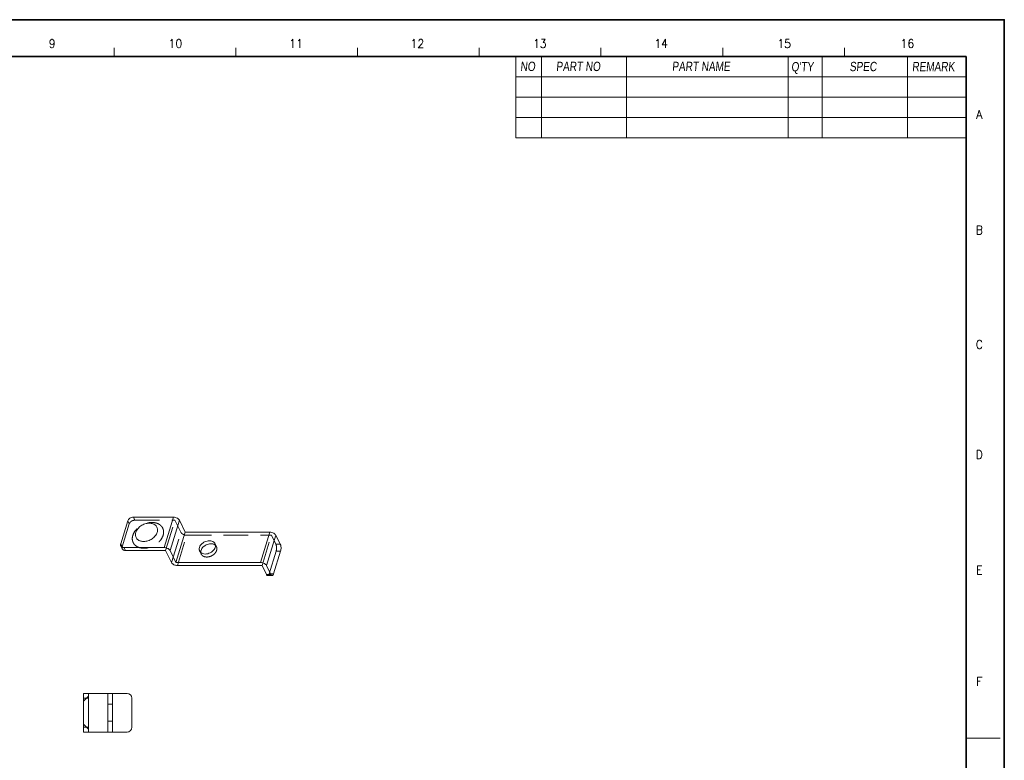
# Model space of a CAD drawing. Header units: millimetres. Extents: x 4497 to 11741, y 5958 to 12619.
# Tile 89 of 256: x 5919 to 6122, y 6602 to 6756. Entities that reach past the tile are written whole.
import ezdxf
from ezdxf.enums import TextEntityAlignment as Align

# ---------------------------------------------------------------- set-up
doc = ezdxf.new("R2010")
doc.units = ezdxf.units.MM
doc.header["$LTSCALE"] = 0.8
doc.linetypes.add('HIDDEN', pattern=[9.525, 6.35, -3.175])
doc.layers.get('0').update_dxf_attribs({"linetype": 'CONTINUOUS', "lineweight": 0})
doc.layers.add('3', color=5, linetype='HIDDEN', lineweight=0)
doc.styles.get("Standard").update_dxf_attribs({"font": 'romans.shx', "width": 0.8, "oblique": 5, "bigfont": 'whgtxt.shx'})

msp = doc.modelspace()

# ---------------------------------------------------------------- linework, layer by layer
at = {"color": 7, "linetype": 'Continuous', "lineweight": 35}
for p in [(5712.011, 6747.976), (6114.46, 6466.191)]:
    msp.add_line(p, (6114.46, 6747.976), dxfattribs=at)
at = {"color": 7, "linetype": 'Continuous'}
for p, q in [((5938.388, 6747.976), (5938.388, 6749.735)), ((5963.541, 6747.976), (5963.541, 6749.735)), ((5988.694, 6747.976), (5988.694, 6749.735)), ((6013.848, 6747.976), (6013.848, 6749.735)), ((6039.001, 6747.976), (6039.001, 6749.735)), ((6064.154, 6747.976), (6064.154, 6749.735)), ((6089.307, 6747.976), (6089.307, 6749.735)), ((6114.46, 6607.083), (6121.496, 6607.083))]:
    msp.add_line(p, q, dxfattribs=at)
for p, q in [((6021.411, 6747.976), (6021.411, 6731.164)), ((6026.688, 6747.976), (6026.688, 6731.164)), ((6021.411, 6731.164), (6114.46, 6731.164))]:
    msp.add_line(p, q)
at = {"color": 7}
for p, q in [((6044.277, 6747.976), (6044.277, 6731.164)), ((6077.698, 6747.976), (6077.698, 6731.164)), ((6084.733, 6747.976), (6084.733, 6731.164)), ((6102.323, 6747.976), (6102.323, 6731.164)), ((6021.411, 6743.754), (6114.46, 6743.754)), ((6021.411, 6739.533), (6114.46, 6739.533)), ((6021.411, 6735.385), (6114.46, 6735.385))]:
    msp.add_line(p, q, dxfattribs=at)
at = {"linetype": 'Continuous'}
for p, q in [((5950.641, 6652.739), (5942.351, 6652.739)), ((5948.704, 6646.472), (5950.641, 6652.739)), ((5939.736, 6647.255), (5941.188, 6651.955)), ((5949.93, 6645.85), (5951.867, 6652.117)), ((5953.087, 6649.631), (5951.867, 6652.117)), ((5951.15, 6643.364), (5953.087, 6649.631)), ((5970.587, 6649.631), (5953.087, 6649.631)), ((5968.651, 6643.364), (5970.587, 6649.631)), ((5969.877, 6642.742), (5971.813, 6649.009)), ((5972.728, 6647.144), (5971.813, 6649.009)), ((5939.759, 6646.815), (5940.064, 6646.193)), ((5940.415, 6646.472), (5940.72, 6645.85)), ((5948.704, 6646.472), (5940.415, 6646.472)), ((5940.72, 6645.85), (5949.009, 6645.85)), ((5949.009, 6645.85), (5950.229, 6643.364)), ((5951.15, 6643.364), (5949.93, 6645.85)), ((5971.339, 6641.039), (5972.791, 6645.739)), ((5968.651, 6643.364), (5951.15, 6643.364)), ((5951.455, 6642.742), (5968.956, 6642.742)), ((5968.956, 6642.742), (5969.871, 6640.877)), ((5970.792, 6640.877), (5969.877, 6642.742)), ((5969.871, 6640.877), (5970.792, 6640.877)), ((5970.113, 6640.661), (5971.034, 6640.661)), ((5932.054, 6608.32), (5932.054, 6616.32)), ((5932.054, 6616.32), (5941.054, 6616.32)), ((5933.054, 6608.32), (5933.054, 6616.32)), ((5937.054, 6608.32), (5937.054, 6616.32)), ((5938.054, 6608.32), (5938.054, 6616.32)), ((5942.054, 6609.32), (5942.054, 6615.32)), ((5941.054, 6608.32), (5932.054, 6608.32))]:
    msp.add_line(p, q, dxfattribs=at)
at = {"color": 7, "linetype": 'Continuous', "lineweight": 35}
msp.add_lwpolyline([(5702.356, 6755.583), (5702.356, 6458.583), (6122.356, 6458.583), (6122.356, 6755.583)], close=True, dxfattribs=at)
at = {"linetype": 'Continuous'}
for centre, start, end in [((5941.054, 6615.32), 0, 90), ((5941.054, 6609.32), 270, 0)]:
    msp.add_arc(centre, 1, start, end, dxfattribs=at)
for points, knots in [([(5942.351, 6652.739), (5942.226, 6652.739), (5941.97, 6652.695), (5941.623, 6652.527), (5941.343, 6652.277), (5941.222, 6652.064), (5941.188, 6651.955)], [0, 0, 0, 0, 0.253196, 0.516158, 0.7701025, 1, 1, 1, 1]), ([(5950.641, 6652.739), (5950.767, 6652.739), (5951.023, 6652.704), (5951.324, 6652.594), (5951.541, 6652.468), (5951.716, 6652.333), (5951.822, 6652.208), (5951.867, 6652.117)], [0, 0, 0, 0, 0.2645663, 0.5363545, 0.6665402, 0.7886564, 1, 1, 1, 1]), ([(5947.278, 6649.605), (5947.314, 6649.724), (5947.363, 6649.964), (5947.348, 6650.323), (5947.242, 6650.656), (5947.05, 6650.948), (5946.781, 6651.184), (5946.507, 6651.327), (5946.264, 6651.408), (5945.997, 6651.468), (5945.488, 6651.51), (5944.733, 6651.38), (5944.034, 6651.042), (5943.548, 6650.662), (5943.152, 6650.243), (5942.937, 6649.866), (5942.857, 6649.605)], [0, 0, 0, 0, 0.0573469, 0.1115501, 0.1639318, 0.2162368, 0.2702284, 0.3272758, 0.3572436, 0.3881964, 0.4529265, 0.5913376, 0.7350952, 0.8059287, 0.8743252, 1, 1, 1, 1]), ([(5942.857, 6649.605), (5942.82, 6649.486), (5942.772, 6649.247), (5942.787, 6648.887), (5942.892, 6648.554), (5943.084, 6648.263), (5943.353, 6648.026), (5943.627, 6647.884), (5943.871, 6647.803), (5944.137, 6647.742), (5944.646, 6647.701), (5945.401, 6647.831), (5946.1, 6648.169), (5946.586, 6648.549), (5946.982, 6648.968), (5947.197, 6649.345), (5947.278, 6649.605)], [0, 0, 0, 0, 0.0573469, 0.1115501, 0.1639318, 0.2162368, 0.2702284, 0.3272758, 0.3572436, 0.3881964, 0.4529265, 0.5913376, 0.7350952, 0.8059287, 0.8743252, 1, 1, 1, 1]), ([(5970.587, 6649.631), (5970.713, 6649.631), (5970.97, 6649.596), (5971.271, 6649.486), (5971.488, 6649.36), (5971.663, 6649.225), (5971.769, 6649.099), (5971.813, 6649.009)], [0, 0, 0, 0, 0.2645663, 0.5363545, 0.6665402, 0.7886564, 1, 1, 1, 1]), ([(5939.736, 6647.255), (5939.713, 6647.181), (5939.69, 6647.03), (5939.727, 6646.88), (5939.759, 6646.815)], [0, 0, 0, 0, 0.5174311, 1, 1, 1, 1]), ([(5939.759, 6646.815), (5939.785, 6646.762), (5939.857, 6646.662), (5940.012, 6646.553), (5940.203, 6646.486), (5940.343, 6646.472), (5940.415, 6646.472)], [0, 0, 0, 0, 0.2268558, 0.4650527, 0.7220461, 1, 1, 1, 1]), ([(5940.72, 6645.85), (5940.648, 6645.85), (5940.508, 6645.864), (5940.317, 6645.931), (5940.162, 6646.041), (5940.09, 6646.14), (5940.064, 6646.193)], [0, 0, 0, 0, 0.2779539, 0.5349473, 0.7731442, 1, 1, 1, 1]), ([(5949.93, 6645.85), (5949.886, 6645.941), (5949.78, 6646.066), (5949.605, 6646.201), (5949.388, 6646.327), (5949.087, 6646.437), (5948.83, 6646.472), (5948.704, 6646.472)], [0, 0, 0, 0, 0.2113436, 0.3334598, 0.4636455, 0.7354337, 1, 1, 1, 1]), ([(5956.033, 6646.497), (5955.993, 6646.368), (5955.963, 6646.164), (5956.002, 6645.903), (5956.046, 6645.783), (5956.074, 6645.726)], [0, 0, 0, 0, 0.5161397, 0.7604296, 1, 1, 1, 1]), ([(5959.216, 6647.268), (5959.186, 6647.329), (5959.113, 6647.444), (5958.913, 6647.644), (5958.57, 6647.821), (5958.085, 6647.891), (5957.563, 6647.826), (5957.135, 6647.666), (5956.817, 6647.481), (5956.53, 6647.266), (5956.236, 6646.952), (5956.08, 6646.65), (5956.033, 6646.497)], [0, 0, 0, 0, 0.050786, 0.1027103, 0.2130376, 0.3354215, 0.4686405, 0.6079168, 0.6779372, 0.7470191, 0.8791104, 1, 1, 1, 1]), ([(5956.074, 6645.726), (5956.104, 6645.666), (5956.177, 6645.551), (5956.377, 6645.35), (5956.72, 6645.174), (5957.205, 6645.104), (5957.727, 6645.168), (5958.155, 6645.328), (5958.473, 6645.513), (5958.76, 6645.729), (5959.054, 6646.042), (5959.21, 6646.345), (5959.257, 6646.497)], [0, 0, 0, 0, 0.050786, 0.1027103, 0.2130376, 0.3354215, 0.4686405, 0.6079168, 0.6779372, 0.7470191, 0.8791104, 1, 1, 1, 1]), ([(5959.304, 6646.932), (5959.209, 6647.017), (5958.975, 6647.158), (5958.562, 6647.256), (5958.105, 6647.246), (5957.638, 6647.13), (5957.268, 6646.954), (5956.998, 6646.77), (5956.757, 6646.566), (5956.512, 6646.279), (5956.38, 6646.011), (5956.338, 6645.876)], [0, 0, 0, 0, 0.1061743, 0.222535, 0.3491315, 0.4831423, 0.620018, 0.6880042, 0.7547923, 0.8824081, 1, 1, 1, 1]), ([(5959.257, 6646.497), (5959.297, 6646.627), (5959.327, 6646.83), (5959.288, 6647.091), (5959.244, 6647.212), (5959.216, 6647.268)], [0, 0, 0, 0, 0.5161397, 0.7604296, 1, 1, 1, 1]), ([(5972.791, 6645.739), (5972.826, 6645.852), (5972.871, 6646.097), (5972.883, 6646.47), (5972.847, 6646.78), (5972.788, 6647.002), (5972.75, 6647.1), (5972.728, 6647.144)], [0, 0, 0, 0, 0.2473071, 0.5191368, 0.7806908, 0.8973409, 1, 1, 1, 1]), ([(5956.338, 6645.876), (5956.327, 6645.839), (5956.29, 6645.698), (5956.278, 6645.55), (5956.287, 6645.442)], [0, 0, 0, 0, 0.2597285, 1, 1, 1, 1]), ([(5950.229, 6643.364), (5950.274, 6643.273), (5950.38, 6643.148), (5950.555, 6643.013), (5950.772, 6642.887), (5951.073, 6642.777), (5951.329, 6642.742), (5951.455, 6642.742)], [0, 0, 0, 0, 0.2113436, 0.3334598, 0.4636455, 0.7354337, 1, 1, 1, 1]), ([(5969.877, 6642.742), (5969.832, 6642.833), (5969.726, 6642.958), (5969.551, 6643.093), (5969.334, 6643.219), (5969.033, 6643.329), (5968.777, 6643.364), (5968.651, 6643.364)], [0, 0, 0, 0, 0.2113436, 0.3334598, 0.4636455, 0.7354337, 1, 1, 1, 1]), ([(5970.113, 6640.661), (5970.091, 6640.661), (5970.043, 6640.672), (5969.978, 6640.717), (5969.919, 6640.788), (5969.887, 6640.845), (5969.871, 6640.877)], [0, 0, 0, 0, 0.1954528, 0.4178854, 0.6841352, 1, 1, 1, 1]), ([(5970.792, 6640.877), (5970.808, 6640.845), (5970.84, 6640.788), (5970.899, 6640.717), (5970.964, 6640.672), (5971.012, 6640.661), (5971.034, 6640.661)], [0, 0, 0, 0, 0.3158648, 0.5821146, 0.8045472, 1, 1, 1, 1]), ([(5971.034, 6640.661), (5971.049, 6640.661), (5971.079, 6640.665), (5971.123, 6640.685), (5971.166, 6640.718), (5971.223, 6640.78), (5971.286, 6640.887), (5971.322, 6640.985), (5971.339, 6641.039)], [0, 0, 0, 0, 0.0859096, 0.1775391, 0.2794229, 0.3944023, 0.6681267, 1, 1, 1, 1])]:
    msp.add_open_spline(points, degree=3, knots=knots, dxfattribs=at)
at = {"layer": '3'}
for p, q in [((5942.656, 6652.117), (5942.351, 6652.739)), ((5940.041, 6646.634), (5941.493, 6651.334)), ((5941.493, 6651.334), (5941.188, 6651.955)), ((5942.656, 6652.117), (5950.946, 6652.117)), ((5949.009, 6645.85), (5950.946, 6652.117)), ((5950.946, 6652.117), (5952.166, 6649.631)), ((5950.229, 6643.364), (5952.166, 6649.631)), ((5951.455, 6642.742), (5953.392, 6649.009)), ((5953.392, 6649.009), (5970.892, 6649.009)), ((5968.956, 6642.742), (5970.892, 6649.009)), ((5970.892, 6649.009), (5971.807, 6647.144)), ((5939.736, 6647.255), (5940.041, 6646.634)), ((5959.521, 6646.647), (5959.216, 6647.268)), ((5972.728, 6647.144), (5971.807, 6647.144)), ((5956.379, 6645.105), (5956.074, 6645.726)), ((5970.418, 6641.039), (5971.87, 6645.739)), ((5972.791, 6645.739), (5971.87, 6645.739)), ((5970.418, 6641.039), (5971.339, 6641.039)), ((5932.054, 6614.72), (5933.054, 6615.72)), ((5933.054, 6615.32), (5932.054, 6615.32)), ((5938.054, 6614.07), (5937.054, 6614.07)), ((5937.054, 6614.069), (5937.054, 6610.57)), ((5938.054, 6614.069), (5938.054, 6610.57)), ((5932.054, 6609.92), (5933.054, 6608.92)), ((5938.054, 6610.57), (5937.054, 6610.57)), ((5932.054, 6609.32), (5933.054, 6609.32))]:
    msp.add_line(p, q, dxfattribs=at)
for points, knots in [([(5941.493, 6651.334), (5941.527, 6651.442), (5941.649, 6651.656), (5941.928, 6651.905), (5942.275, 6652.073), (5942.531, 6652.117), (5942.656, 6652.117)], [0, 0, 0, 0, 0.2298975, 0.483842, 0.746804, 1, 1, 1, 1]), ([(5948.504, 6648.984), (5948.556, 6649.152), (5948.624, 6649.492), (5948.603, 6650.001), (5948.454, 6650.473), (5948.182, 6650.885), (5947.8, 6651.221), (5947.327, 6651.467), (5946.781, 6651.616), (5945.968, 6651.681), (5945.119, 6651.535), (5944.31, 6651.212), (5943.734, 6650.882), (5943.22, 6650.48), (5942.66, 6649.887), (5942.355, 6649.353), (5942.241, 6648.984)], [0, 0, 0, 0, 0.0573316, 0.1115176, 0.163885, 0.2161749, 0.2701511, 0.3271821, 0.3880094, 0.4527209, 0.5910922, 0.6631037, 0.735171, 0.805984, 0.8743616, 1, 1, 1, 1]), ([(5942.241, 6648.984), (5942.188, 6648.815), (5942.12, 6648.475), (5942.141, 6647.966), (5942.291, 6647.495), (5942.563, 6647.082), (5942.944, 6646.747), (5943.417, 6646.501), (5943.963, 6646.352), (5944.776, 6646.286), (5945.626, 6646.432), (5946.434, 6646.755), (5947.01, 6647.085), (5947.524, 6647.487), (5948.085, 6648.08), (5948.39, 6648.614), (5948.504, 6648.984)], [0, 0, 0, 0, 0.0573316, 0.1115176, 0.163885, 0.2161749, 0.2701511, 0.3271821, 0.3880094, 0.4527209, 0.5910922, 0.6631037, 0.735171, 0.805984, 0.8743616, 1, 1, 1, 1]), ([(5953.392, 6649.009), (5953.266, 6649.009), (5953.009, 6649.044), (5952.708, 6649.154), (5952.492, 6649.28), (5952.316, 6649.415), (5952.21, 6649.54), (5952.166, 6649.631)], [0, 0, 0, 0, 0.2645663, 0.5363545, 0.6665402, 0.7886564, 1, 1, 1, 1]), ([(5940.064, 6646.193), (5940.032, 6646.258), (5939.995, 6646.408), (5940.018, 6646.56), (5940.041, 6646.634)], [0, 0, 0, 0, 0.4825689, 1, 1, 1, 1]), ([(5959.521, 6646.647), (5959.495, 6646.7), (5959.431, 6646.803), (5959.349, 6646.891), (5959.304, 6646.932)], [0, 0, 0, 0, 0.49559, 1, 1, 1, 1]), ([(5959.562, 6645.876), (5959.602, 6646.005), (5959.632, 6646.209), (5959.593, 6646.47), (5959.549, 6646.59), (5959.521, 6646.647)], [0, 0, 0, 0, 0.5161397, 0.7604296, 1, 1, 1, 1]), ([(5971.807, 6647.144), (5971.829, 6647.1), (5971.867, 6647.002), (5971.926, 6646.78), (5971.962, 6646.47), (5971.95, 6646.097), (5971.905, 6645.852), (5971.87, 6645.739)], [0, 0, 0, 0, 0.1026591, 0.2193092, 0.4808632, 0.7526929, 1, 1, 1, 1]), ([(5956.287, 6645.442), (5956.292, 6645.383), (5956.312, 6645.267), (5956.354, 6645.157), (5956.379, 6645.105)], [0, 0, 0, 0, 0.5041755, 1, 1, 1, 1]), ([(5956.379, 6645.105), (5956.409, 6645.044), (5956.482, 6644.929), (5956.682, 6644.729), (5957.025, 6644.552), (5957.51, 6644.482), (5958.033, 6644.547), (5958.46, 6644.707), (5958.778, 6644.892), (5959.065, 6645.107), (5959.359, 6645.421), (5959.515, 6645.723), (5959.562, 6645.876)], [0, 0, 0, 0, 0.050786, 0.1027103, 0.2130376, 0.3354215, 0.4686405, 0.6079168, 0.6779372, 0.7470191, 0.8791104, 1, 1, 1, 1]), ([(5970.418, 6641.039), (5970.401, 6640.985), (5970.365, 6640.887), (5970.302, 6640.78), (5970.245, 6640.718), (5970.202, 6640.685), (5970.158, 6640.665), (5970.128, 6640.661), (5970.113, 6640.661)], [0, 0, 0, 0, 0.3318733, 0.6055977, 0.7205771, 0.8224609, 0.9140904, 1, 1, 1, 1])]:
    msp.add_open_spline(points, degree=3, knots=knots, dxfattribs=at)

# ---------------------------------------------------------------- texts
at = {"color": 7, "linetype": 'Continuous', "width": 0.933333}
for s, p in [('9', (5925.594, 6750.648)), ('10', (5951.043, 6750.648)), ('11', (5975.977, 6750.648)), ('12', (6001.04, 6750.648)), ('13', (6026.36, 6750.648)), ('14', (6051.422, 6750.648)), ('15', (6076.871, 6750.648)), ('16', (6102.319, 6750.648)), ('A', (6117.188, 6735.996)), ('B', (6117.188, 6712.09)), ('C', (6117.188, 6688.441)), ('D', (6117.188, 6665.692)), ('E', (6117.188, 6641.786)), ('F', (6117.188, 6618.779))]:
    msp.add_text(s, height=1.759, dxfattribs=at).set_placement(p, align=Align.MIDDLE_CENTER)
at = {"linetype": 'Continuous', "char_height": 1.92627, "attachment_point": 1}
for s, insert in [('{\\fㅁㅌㅈㅂ|b0|i0|c129|p50;NO}', (6022.322, 6746.901)), ('{\\fㅁㅌㅈㅂ|b0|i0|c129|p50;PART NO}', (6029.723, 6746.889)), ('{\\fㅁㅌㅈㅂ|b0|i0|c129|p50;PART NAME}', (6053.677, 6746.889)), ("{\\fㅁㅌㅈㅂ|b0|i0|c129|p50;Q'TY}", (6078.32, 6746.826)), ('{\\fㅁㅌㅈㅂ|b0|i0|c129|p50;SPEC}', (6090.368, 6746.868)), ('{\\fㅁㅌㅈㅂ|b0|i0|c129|p50;REMARK}', (6103.287, 6746.847))]:
    msp.add_mtext(s, dxfattribs=dict(at, insert=insert))

doc.saveas('drawing.dxf')
